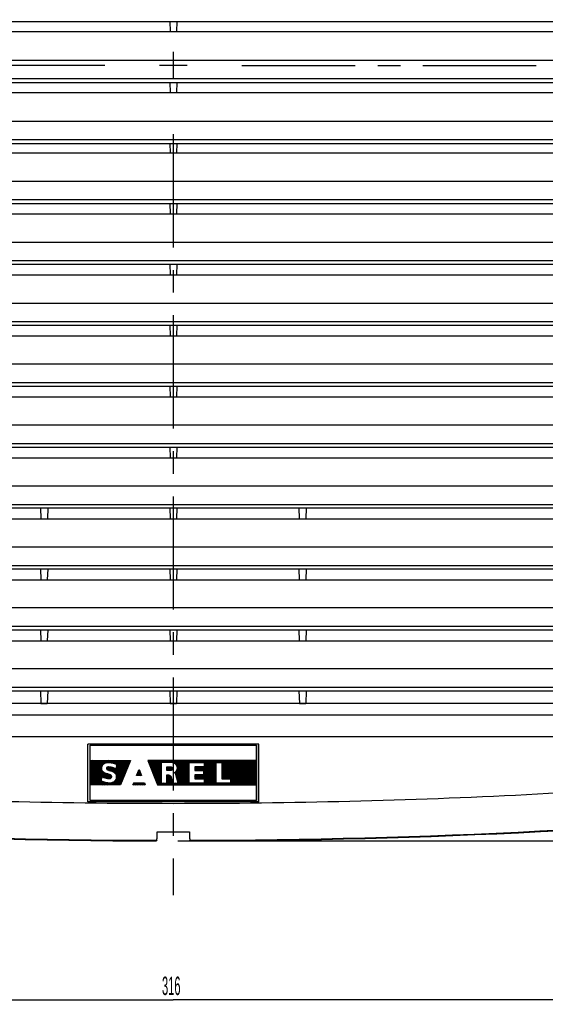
# Model space of a CAD drawing. Extents: x 0 to 1189, y 0 to 841.
# Tile 3 of 12: x 223 to 337, y 333 to 547. Entities that reach past the tile are written whole.
import ezdxf

# ---------------------------------------------------------------- set-up
doc = ezdxf.new("R2010")
doc.units = 0
doc.header["$LTSCALE"] = 65.395
doc.header["$MEASUREMENT"] = 0
doc.linetypes.add('CENTER', pattern=[0.6, 0.375, -0.075, 0.075, -0.075])
doc.layers.get('0').update_dxf_attribs({"linetype": 'CONTINUOUS'})
doc.layers.add('ALPHA', color=255, linetype='CONTINUOUS')
doc.layers.add('DEFAULT_1', color=7, linetype='CENTER')
doc.styles.add('TEXTSTYLE_2', font='txt', dxfattribs={"width": 0.6})
doc.dimstyles.new('DIMSTYLE_1', dxfattribs={"dimtxt": 4, "dimasz": 3, "dimexe": 0.18, "dimexo": 0.0625, "dimgap": 0.09, "dimtad": 1, "dimdsep": 46, "dimtxsty": 'TEXTSTYLE_2', "dimcen": 0.09, "dimadec": 0, "dimazin": 0, "dimtp": 0.2, "dimtm": 0.2, "dimtfac": 1, "dimtofl": 0, "dimtmove": 0, "dimatfit": 3, "dimfxl": 1, "dimtolj": 1, "dimarcsym": 0})

# ---------------------------------------------------------------- blocks, each defined once
blk = doc.blocks.new('*D6')
at = {"color": 2, "linetype": 'Continuous'}
for p, q in [((97.89, 378.36), (97.89, 333.26)), ((413.89, 378.36), (413.89, 333.26)), ((97.89, 334.26), (255.89, 334.26)), ((413.89, 334.26), (255.89, 334.26))]:
    blk.add_line(p, q, dxfattribs=at)
for points in [[(100.89, 335.26), (97.89, 334.26), (100.89, 333.26)], [(410.89, 333.26), (413.89, 334.26), (410.89, 335.26)]]:
    blk.add_lwpolyline(points, dxfattribs=at)
at = {"color": 2, "linetype": 'Continuous', "style": 'TEXTSTYLE_2', "width": 0.45}
blk.add_text('316', height=4, dxfattribs=at).set_placement((253.44, 335.26))
blk = doc.blocks.new('*D7')
at = {"color": 2, "linetype": 'Continuous'}
for p, q in [((256.89, 704.65), (450.4, 704.65)), ((449.4, 704.65), (449.4, 536.65)), ((449.4, 368.65), (449.4, 536.65)), ((256.89, 368.65), (450.4, 368.65))]:
    blk.add_line(p, q, dxfattribs=at)
for points in [[(450.4, 701.65), (449.4, 704.65), (448.4, 701.65)], [(448.4, 371.65), (449.4, 368.65), (450.4, 371.65)]]:
    blk.add_lwpolyline(points, dxfattribs=at)
at = {"color": 2, "linetype": 'Continuous', "style": 'TEXTSTYLE_2', "width": 0.55}
blk.add_text('336', height=4, rotation=90, dxfattribs=at).set_placement((448.4, 533.3))

msp = doc.modelspace()

# ---------------------------------------------------------------- linework, layer by layer
at = {"color": 7, "linetype": 'Continuous'}
for p, q in [((108.393, 546.202), (403.393, 546.202)), ((255.103, 546.202), (255.186, 544.008)), ((256.684, 546.202), (256.601, 544.008)), ((118.573, 544.008), (393.214, 544.008)), ((108.393, 533.002), (403.393, 533.002)), ((255.106, 533.002), (255.189, 530.79)), ((256.681, 533.002), (256.598, 530.79)), ((118.57, 530.79), (393.217, 530.79)), ((108.393, 519.802), (403.393, 519.802)), ((255.109, 519.802), (255.192, 517.773)), ((256.678, 519.802), (256.595, 517.773)), ((118.567, 517.773), (393.22, 517.773)), ((108.393, 506.802), (403.393, 506.802)), ((255.112, 506.802), (255.196, 504.556)), ((256.675, 506.802), (256.591, 504.556)), ((118.563, 504.556), (393.223, 504.556)), ((108.393, 493.602), (403.393, 493.602)), ((255.116, 493.602), (255.199, 491.338)), ((256.671, 493.602), (256.588, 491.338)), ((118.56, 491.338), (393.227, 491.338)), ((108.393, 480.402), (403.393, 480.402)), ((255.119, 480.402), (255.203, 478.121)), ((256.668, 480.402), (256.584, 478.121)), ((118.556, 478.121), (393.231, 478.121)), ((108.393, 467.202), (403.393, 467.202)), ((255.123, 467.202), (255.207, 464.904)), ((256.664, 467.202), (256.58, 464.904)), ((118.552, 464.904), (393.235, 464.904)), ((108.393, 454.002), (403.393, 454.002)), ((255.128, 454.002), (255.211, 451.687)), ((256.659, 454.002), (256.576, 451.687)), ((118.548, 451.687), (393.239, 451.687)), ((108.393, 440.802), (403.393, 440.802)), ((227.106, 440.802), (227.19, 438.47)), ((228.681, 440.802), (228.597, 438.47)), ((255.132, 440.802), (255.216, 438.47)), ((256.655, 440.802), (256.571, 438.47)), ((283.106, 440.802), (283.19, 438.47)), ((284.681, 440.802), (284.597, 438.47)), ((118.543, 438.47), (393.244, 438.47)), ((108.393, 427.602), (403.393, 427.602)), ((227.111, 427.602), (227.194, 425.253)), ((228.676, 427.602), (228.592, 425.253)), ((255.137, 427.602), (255.221, 425.253)), ((256.65, 427.602), (256.566, 425.253)), ((283.111, 427.602), (283.194, 425.253)), ((284.676, 427.602), (284.592, 425.253)), ((118.538, 425.253), (393.248, 425.253)), ((108.393, 414.402), (403.393, 414.402)), ((227.116, 414.402), (227.199, 412.036)), ((228.671, 414.402), (228.588, 412.036)), ((255.142, 414.402), (255.226, 412.036)), ((256.645, 414.402), (256.561, 412.036)), ((283.116, 414.402), (283.199, 412.036)), ((284.671, 414.402), (284.588, 412.036)), ((118.534, 412.036), (393.253, 412.036)), ((108.393, 401.202), (403.393, 401.202)), ((227.121, 401.202), (227.204, 398.439)), ((228.666, 401.202), (228.583, 398.439)), ((255.147, 401.202), (255.23, 398.439)), ((256.64, 401.202), (256.557, 398.439)), ((283.121, 401.202), (283.204, 398.439)), ((284.666, 401.202), (284.583, 398.439)), ((393.526, 398.402), (118.261, 398.402)), ((207.681, 398.481), (227.217, 398.48)), ((227.204, 398.439), (228.583, 398.439)), ((228.57, 398.48), (235.681, 398.481)), ((235.681, 398.481), (255.243, 398.48)), ((255.23, 398.439), (256.557, 398.439)), ((256.544, 398.48), (263.681, 398.481)), ((263.681, 398.481), (283.217, 398.48)), ((283.204, 398.439), (284.583, 398.439)), ((284.57, 398.48), (291.681, 398.481)), ((291.681, 398.481), (304.106, 398.48)), ((304.106, 398.48), (319.681, 398.481)), ((319.681, 398.481), (332.106, 398.48)), ((332.106, 398.48), (339.243, 398.48)), ((274.401, 389.659), (237.386, 389.659)), ((237.893, 389.43), (273.893, 389.43)), ((237.893, 377.434), (237.893, 389.43)), ((237.893, 389.42), (273.893, 389.42)), ((273.893, 377.434), (273.893, 389.43)), ((274.401, 377.144), (237.386, 377.144)), ((273.893, 377.434), (237.893, 377.434)), ((252.341, 368.795), (252.271, 368.656)), ((259.516, 368.656), (259.446, 368.795))]:
    msp.add_line(p, q, dxfattribs=at)
at = {"color": 9, "linetype": 'Continuous'}
for p, q in [((401.41, 537.745), (110.377, 537.745)), ((403.393, 533.787), (108.393, 533.787)), ((401.402, 524.544), (110.385, 524.544)), ((403.393, 520.575), (108.393, 520.575)), ((401.394, 511.543), (110.393, 511.543)), ((403.393, 507.564), (108.393, 507.564)), ((401.385, 498.342), (110.402, 498.342)), ((403.393, 494.353), (108.393, 494.353)), ((401.377, 485.14), (110.41, 485.14)), ((403.393, 481.142), (108.393, 481.142)), ((401.369, 471.939), (110.418, 471.939)), ((403.393, 467.931), (108.393, 467.931)), ((401.361, 458.738), (110.426, 458.738)), ((403.393, 454.72), (108.393, 454.72)), ((401.352, 445.537), (110.435, 445.537)), ((403.393, 441.509), (108.393, 441.509)), ((401.285, 432.336), (110.502, 432.336)), ((403.393, 428.298), (108.393, 428.298)), ((401.274, 419.135), (110.513, 419.135)), ((403.393, 415.087), (108.393, 415.087)), ((401.263, 405.934), (110.524, 405.934)), ((403.393, 401.876), (108.393, 401.876)), ((112.726, 396.002), (399.061, 396.002)), ((108.393, 391.28), (403.393, 391.28))]:
    msp.add_line(p, q, dxfattribs=at)
at = {"color": 2, "linetype": 'Continuous'}
for p, q in [((255.893, 539.624), (255.893, 533.679)), ((258.866, 536.652), (252.921, 536.652))]:
    msp.add_line(p, q, dxfattribs=at)
at = {"color": 7, "linetype": 'Continuous'}
for radius, start, end in [(1564.25, 264.302261, 269.867325), (1564.11, 264.306902, 269.869871), (1564.11, 270.130129, 275.693098), (1564.25, 270.132675, 275.697739)]:
    msp.add_arc((255.893, 1932.902), radius, start, end, dxfattribs=at)
for points, knots in [([(237.386, 377.144), (237.386, 378.535), (237.386, 381.316), (237.386, 385.487), (237.386, 388.269), (237.386, 389.659)], [0, 0, 0, 0, 4.1715458, 8.3432199, 12.5150206, 12.5150206, 12.5150206, 12.5150206]), ([(274.401, 377.144), (274.401, 378.535), (274.401, 381.316), (274.401, 385.487), (274.401, 388.269), (274.401, 389.659)], [0, 0, 0, 0, 4.1715458, 8.3432199, 12.5150206, 12.5150206, 12.5150206, 12.5150206]), ([(252.341, 368.795), (252.349, 368.953), (252.362, 369.315), (252.379, 369.922), (252.389, 370.371), (252.393, 370.617)], [0, 0, 0, 0, 0.474548, 1.085388, 1.8221155, 1.8221155, 1.8221155, 1.8221155]), ([(252.393, 370.617), (253.171, 370.615), (254.727, 370.613), (257.06, 370.613), (258.616, 370.615), (259.393, 370.617)], [0, 0, 0, 0, 2.3333404, 4.6666622, 7.0000049, 7.0000049, 7.0000049, 7.0000049]), ([(259.393, 370.617), (259.398, 370.371), (259.408, 369.922), (259.425, 369.315), (259.438, 368.953), (259.446, 368.795)], [0, 0, 0, 0, 0.7367275, 1.3475675, 1.8221155, 1.8221155, 1.8221155, 1.8221155])]:
    msp.add_open_spline(points, degree=3, knots=knots, dxfattribs=at)
at = {"color": 9, "linetype": 'Continuous'}
msp.add_open_spline([(102.876, 384.485), (115.605, 383.206), (141.081, 380.966), (179.345, 378.564), (217.618, 377.123), (255.893, 376.643), (294.169, 377.123), (332.442, 378.564), (370.705, 380.966), (396.182, 383.206), (408.911, 384.485)], degree=3, knots=[0, 0, 0, 0, 38.3810789, 76.7142887, 115.0035884, 153.2706623, 191.5377363, 229.8270368, 268.160234, 306.5412895, 306.5412895, 306.5412895, 306.5412895], dxfattribs=at)
at = {"layer": 'ALPHA', "color": 2}
for p, q in [((237.893, 377.434), (237.893, 389.434)), ((237.893, 389.434), (273.893, 389.434)), ((273.893, 389.434), (273.893, 377.434)), ((241.473, 386.084), (237.893, 382.504)), ((237.893, 382.759), (241.218, 386.084)), ((240.964, 386.084), (237.893, 383.013)), ((237.893, 383.268), (240.709, 386.084)), ((240.455, 386.084), (237.893, 383.522)), ((237.893, 383.777), (240.2, 386.084)), ((239.945, 386.084), (237.893, 384.032)), ((237.893, 384.286), (239.691, 386.084)), ((239.436, 386.084), (237.893, 384.541)), ((237.893, 384.795), (239.182, 386.084)), ((238.927, 386.084), (237.893, 385.05)), ((237.893, 385.304), (238.673, 386.084)), ((238.418, 386.084), (237.893, 385.559)), ((237.893, 385.813), (238.164, 386.084)), ((237.909, 386.084), (237.893, 386.068)), ((250.365, 386.067), (250.382, 386.084)), ((267.993, 380.784), (273.293, 386.084)), ((273.547, 386.084), (268.247, 380.784)), ((268.502, 380.784), (273.802, 386.084)), ((273.893, 385.921), (268.756, 380.784)), ((269.011, 380.784), (273.893, 385.666)), ((273.893, 385.412), (269.265, 380.784)), ((269.52, 380.784), (273.893, 385.157)), ((273.893, 384.902), (269.775, 380.784)), ((270.029, 380.784), (273.893, 384.648)), ((273.893, 384.393), (270.284, 380.784)), ((270.538, 380.784), (273.893, 384.139)), ((242.537, 380.784), (245.757, 384.004)), ((245.587, 383.58), (242.791, 380.784)), ((243.046, 380.784), (245.418, 383.156)), ((245.248, 382.732), (243.3, 380.784)), ((243.555, 380.784), (245.078, 382.307)), ((244.909, 381.883), (243.81, 380.784)), ((273.893, 383.884), (270.793, 380.784)), ((271.047, 380.784), (273.893, 383.63)), ((273.893, 383.375), (271.302, 380.784)), ((271.556, 380.784), (273.893, 383.121)), ((273.893, 382.866), (271.811, 380.784)), ((272.066, 380.784), (273.893, 382.611)), ((273.893, 382.357), (272.32, 380.784)), ((272.575, 380.784), (273.893, 382.102)), ((244.064, 380.784), (244.739, 381.459)), ((244.569, 381.035), (244.319, 380.784)), ((273.893, 381.848), (272.829, 380.784)), ((273.084, 380.784), (273.893, 381.593)), ((273.893, 381.339), (273.338, 380.784)), ((273.593, 380.784), (273.893, 381.084)), ((273.893, 380.83), (273.847, 380.784)), ((273.893, 377.434), (237.893, 377.434))]:
    msp.add_line(p, q, dxfattribs=at)
for points in [[(237.893, 380.784), (237.893, 386.084), (246.589, 386.084), (244.469, 380.784), (237.893, 380.784)], [(237.893, 382.25), (240.457, 384.813)], [(240.398, 384.5), (237.893, 381.995)], [(237.893, 381.741), (240.396, 384.244)], [(240.435, 384.028), (237.893, 381.486)], [(243.541, 382.603), (243.526, 382.293), (243.441, 382.003), (243.296, 381.748), (243.101, 381.534), (242.928, 381.407), (242.677, 381.287), (242.473, 381.234), (242.194, 381.204), (241.992, 381.206), (241.863, 381.204), (241.776, 381.209), (241.672, 381.216), (241.599, 381.228), (241.503, 381.243), (241.342, 381.271), (241.207, 381.298), (241.059, 381.334), (240.963, 381.362), (240.819, 381.408), (240.73, 381.436), (240.634, 381.476), (240.537, 381.52), (240.434, 381.565), (240.361, 381.6), (240.317, 381.629), (240.388, 382.554), (240.462, 382.528), (240.585, 382.484), (240.686, 382.448), (240.765, 382.42), (241.04, 382.33), (241.33, 382.26), (241.628, 382.196), (241.812, 382.182), (241.982, 382.168), (242.085, 382.173), (242.174, 382.191), (242.246, 382.216), (242.294, 382.238), (242.337, 382.257), (242.415, 382.31), (242.475, 382.374), (242.517, 382.438), (242.539, 382.498), (242.545, 382.564), (242.544, 382.632), (242.532, 382.699), (242.514, 382.759), (242.45, 382.844), (242.39, 382.901), (242.316, 382.95), (242.224, 382.996), (242.086, 383.049), (241.694, 383.185), (241.34, 383.298), (240.975, 383.432), (240.804, 383.539), (240.73, 383.589), (240.62, 383.692), (240.567, 383.762), (240.475, 383.911), (240.437, 384.014), (240.396, 384.244), (240.39, 384.446), (240.421, 384.658), (240.453, 384.803), (240.498, 384.929), (240.655, 385.189), (240.788, 385.302), (240.859, 385.359), (240.972, 385.433), (241.082, 385.493), (241.337, 385.578), (241.571, 385.628), (241.762, 385.656), (241.971, 385.667), (242.197, 385.653), (242.436, 385.614), (242.631, 385.578), (242.822, 385.532), (242.939, 385.497), (243.059, 385.458), (243.162, 385.426), (243.264, 385.38), (243.36, 385.338), (243.498, 385.277), (243.556, 385.239), (243.485, 384.313), (243.095, 384.453), (242.942, 384.495), (242.712, 384.548), (242.56, 384.58), (242.44, 384.605), (242.259, 384.633), (242.136, 384.651), (242.06, 384.662), (241.98, 384.67), (241.894, 384.677), (241.831, 384.679), (241.781, 384.676), (241.714, 384.669), (241.657, 384.662), (241.59, 384.647), (241.522, 384.616), (241.462, 384.577), (241.433, 384.537), (241.41, 384.485), (241.4, 384.435), (241.4, 384.393), (241.408, 384.322), (241.432, 384.262), (241.471, 384.205), (241.521, 384.159), (241.584, 384.123), (241.659, 384.074), (241.749, 384.028), (241.921, 383.954), (242.071, 383.911), (242.291, 383.858), (242.546, 383.784), (242.691, 383.727), (242.882, 383.653), (242.988, 383.596), (243.101, 383.518), (243.317, 383.295), (243.436, 383.093), (243.505, 382.838), (243.541, 382.603)], [(241.164, 385.52), (241.727, 386.084)], [(241.541, 384.625), (241.417, 384.501)], [(241.432, 384.262), (241.849, 384.678)], [(241.982, 386.084), (241.514, 385.616)], [(242.084, 384.659), (241.561, 384.136)], [(241.722, 384.042), (242.306, 384.626)], [(241.811, 385.659), (242.236, 386.084)], [(242.522, 384.588), (241.898, 383.964)], [(242.491, 386.084), (242.068, 385.661)], [(242.094, 383.905), (242.732, 384.543)], [(242.298, 385.636), (242.746, 386.084)], [(242.939, 384.496), (242.299, 383.856)], [(242.496, 383.798), (243.136, 384.438)], [(243, 386.084), (242.515, 385.599)], [(243.324, 384.371), (242.683, 383.73)], [(242.726, 385.555), (243.255, 386.084)], [(242.866, 383.659), (245.291, 386.084)], [(243.509, 386.084), (242.926, 385.501)], [(245.546, 386.084), (243.029, 383.568)], [(243.119, 385.439), (243.764, 386.084)], [(243.167, 383.45), (245.8, 386.084)], [(246.055, 386.084), (243.292, 383.321)], [(244.018, 386.084), (243.299, 385.365)], [(245.927, 384.429), (243.362, 381.863)], [(243.392, 383.167), (246.309, 386.084)], [(246.564, 386.084), (243.465, 382.985)], [(243.476, 385.287), (244.273, 386.084)], [(245.037, 386.084), (243.503, 384.551)], [(243.514, 382.779), (246.436, 385.701)], [(243.522, 382.278), (246.097, 384.853)], [(243.524, 384.826), (244.782, 386.084)], [(246.266, 385.277), (243.538, 382.549)], [(244.528, 386.084), (243.545, 385.102)], [(247.943, 382.845), (248.473, 384.17), (249.003, 382.845), (247.943, 382.845)], [(250.358, 386.084), (252.478, 380.784), (273.893, 380.784), (273.893, 386.084), (250.358, 386.084)], [(250.637, 386.084), (250.438, 385.885)], [(250.51, 385.703), (250.891, 386.084)], [(251.146, 386.084), (250.583, 385.521)], [(250.656, 385.339), (251.401, 386.084)], [(251.655, 386.084), (250.729, 385.157)], [(250.801, 384.976), (251.91, 386.084)], [(252.164, 386.084), (250.874, 384.794)], [(250.947, 384.612), (252.419, 386.084)], [(252.673, 386.084), (251.02, 384.43)], [(251.092, 384.248), (252.928, 386.084)], [(253.182, 386.084), (251.165, 384.066)], [(251.238, 383.885), (253.437, 386.084)], [(253.243, 385.635), (251.31, 383.703)], [(251.383, 383.521), (253.243, 385.381)], [(253.243, 385.126), (251.456, 383.339)], [(251.529, 383.157), (253.243, 384.872)], [(253.243, 384.617), (251.601, 382.976)], [(251.674, 382.794), (253.243, 384.363)], [(253.243, 384.108), (251.747, 382.612)], [(256.085, 383.429), (256.109, 383.442), (256.133, 383.455), (256.157, 383.468), (256.18, 383.482), (256.204, 383.497), (256.227, 383.512), (256.249, 383.527), (256.272, 383.543), (256.294, 383.559), (256.316, 383.576), (256.337, 383.593), (256.358, 383.61), (256.379, 383.628), (256.399, 383.646), (256.419, 383.665), (256.439, 383.684), (256.458, 383.703), (256.476, 383.723), (256.494, 383.743), (256.512, 383.763), (256.529, 383.784), (256.546, 383.805), (256.562, 383.826), (256.577, 383.848), (256.592, 383.87), (256.607, 383.892), (256.621, 383.914), (256.634, 383.936), (256.647, 383.959), (256.659, 383.982), (256.671, 384.005), (256.682, 384.029), (256.692, 384.052), (256.702, 384.076), (256.711, 384.099), (256.72, 384.123), (256.728, 384.147), (256.735, 384.171), (256.742, 384.195), (256.748, 384.219), (256.754, 384.243), (256.759, 384.267), (256.763, 384.291), (256.767, 384.315), (256.77, 384.339), (256.772, 384.363), (256.774, 384.387), (256.776, 384.411), (256.777, 384.458), (256.777, 384.458), (256.776, 384.493), (256.775, 384.527), (256.772, 384.563), (256.767, 384.598), (256.761, 384.634), (256.754, 384.67), (256.746, 384.706), (256.736, 384.742), (256.725, 384.778), (256.712, 384.815), (256.698, 384.851), (256.682, 384.887), (256.665, 384.923), (256.646, 384.958), (256.626, 384.994), (256.604, 385.029), (256.581, 385.063), (256.556, 385.097), (256.53, 385.131), (256.503, 385.163), (256.474, 385.196), (256.444, 385.227), (256.412, 385.258), (256.379, 385.288), (256.346, 385.316), (256.31, 385.344), (256.274, 385.371), (256.237, 385.397), (256.199, 385.422), (256.16, 385.446), (256.12, 385.469), (256.08, 385.49), (256.038, 385.51), (255.996, 385.53), (255.954, 385.547), (255.911, 385.564), (255.868, 385.58), (255.824, 385.594), (255.781, 385.607), (255.737, 385.618), (255.693, 385.629), (255.649, 385.638), (255.605, 385.646), (255.561, 385.653), (255.517, 385.659), (255.474, 385.664), (255.431, 385.667), (255.388, 385.67), (255.304, 385.672), (253.243, 385.672), (253.243, 381.196), (254.48, 381.196), (254.48, 382.963), (254.762, 382.963), (254.762, 382.963), (254.779, 382.963), (254.797, 382.962), (254.814, 382.961), (254.832, 382.96), (254.849, 382.958), (254.867, 382.955), (254.885, 382.952), (254.903, 382.949), (254.921, 382.945), (254.939, 382.941), (254.956, 382.936), (254.974, 382.93), (254.992, 382.924), (255.009, 382.918), (255.027, 382.911), (255.044, 382.904), (255.062, 382.896), (255.079, 382.888), (255.096, 382.879), (255.112, 382.87), (255.129, 382.86), (255.145, 382.85), (255.161, 382.839), (255.177, 382.828), (255.192, 382.817), (255.207, 382.805), (255.222, 382.792), (255.236, 382.78), (255.25, 382.767), (255.264, 382.753), (255.277, 382.739), (255.29, 382.725), (255.302, 382.711), (255.314, 382.696), (255.326, 382.681), (255.337, 382.666), (255.347, 382.651), (255.358, 382.635), (255.367, 382.619), (255.377, 382.603), (255.386, 382.587), (255.394, 382.571), (255.402, 382.554), (255.409, 382.538), (255.416, 382.521), (255.423, 382.505), (255.429, 382.488), (255.434, 382.471), (255.444, 382.438), (255.776, 381.196), (256.953, 381.196), (256.45, 383.084), (256.44, 383.115), (256.43, 383.142), (256.421, 383.163), (256.407, 383.191), (256.394, 383.212), (256.38, 383.233), (256.359, 383.262), (256.345, 383.279), (256.331, 383.293), (256.311, 383.313), (256.292, 383.329), (256.27, 383.346), (256.254, 383.358), (256.239, 383.367), (256.217, 383.379), (256.192, 383.393), (256.175, 383.4), (256.152, 383.409), (256.131, 383.417), (256.114, 383.422), (256.085, 383.429)], [(253.692, 386.084), (253.28, 385.672)], [(253.534, 385.672), (253.946, 386.084)], [(254.201, 386.084), (253.789, 385.672)], [(254.043, 385.672), (254.455, 386.084)], [(254.71, 386.084), (254.298, 385.672)], [(255.263, 383.915), (254.48, 383.905), (254.48, 384.729), (255.263, 384.719), (255.263, 384.719), (255.276, 384.719), (255.289, 384.719), (255.302, 384.718), (255.315, 384.717), (255.329, 384.716), (255.342, 384.714), (255.356, 384.712), (255.369, 384.71), (255.383, 384.707), (255.396, 384.704), (255.41, 384.7), (255.423, 384.696), (255.437, 384.691), (255.45, 384.686), (255.463, 384.681), (255.476, 384.675), (255.489, 384.669), (255.502, 384.663), (255.515, 384.656), (255.527, 384.648), (255.539, 384.64), (255.551, 384.632), (255.562, 384.624), (255.573, 384.615), (255.584, 384.605), (255.594, 384.596), (255.605, 384.586), (255.614, 384.576), (255.624, 384.565), (255.632, 384.555), (255.641, 384.544), (255.649, 384.532), (255.657, 384.521), (255.664, 384.509), (255.67, 384.498), (255.677, 384.486), (255.682, 384.474), (255.688, 384.462), (255.693, 384.45), (255.697, 384.438), (255.701, 384.425), (255.704, 384.413), (255.707, 384.401), (255.71, 384.389), (255.712, 384.377), (255.714, 384.364), (255.715, 384.352), (255.716, 384.341), (255.717, 384.317), (255.717, 384.317), (255.717, 384.305), (255.716, 384.293), (255.715, 384.282), (255.714, 384.269), (255.712, 384.257), (255.71, 384.245), (255.707, 384.233), (255.704, 384.221), (255.701, 384.209), (255.697, 384.196), (255.693, 384.184), (255.688, 384.172), (255.682, 384.16), (255.677, 384.148), (255.67, 384.136), (255.664, 384.125), (255.657, 384.113), (255.649, 384.102), (255.641, 384.09), (255.632, 384.079), (255.624, 384.069), (255.614, 384.058), (255.605, 384.048), (255.594, 384.038), (255.584, 384.029), (255.573, 384.019), (255.562, 384.01), (255.551, 384.002), (255.539, 383.994), (255.527, 383.986), (255.515, 383.978), (255.502, 383.971), (255.489, 383.965), (255.476, 383.959), (255.463, 383.953), (255.45, 383.948), (255.437, 383.943), (255.423, 383.938), (255.41, 383.934), (255.396, 383.93), (255.383, 383.927), (255.369, 383.924), (255.356, 383.922), (255.342, 383.92), (255.329, 383.918), (255.315, 383.917), (255.302, 383.916), (255.289, 383.915), (255.263, 383.915)], [(254.48, 384.581), (254.626, 384.727)], [(254.877, 384.724), (254.48, 384.327)], [(254.48, 384.072), (255.128, 384.721)], [(254.552, 385.672), (254.964, 386.084)], [(255.372, 384.709), (254.568, 383.906)], [(255.219, 386.084), (254.807, 385.672)], [(254.826, 383.909), (255.55, 384.633)], [(255.062, 385.672), (255.474, 386.084)], [(255.67, 384.499), (255.084, 383.913)], [(255.728, 386.084), (255.316, 385.672)], [(255.346, 383.92), (255.716, 384.29)], [(255.553, 385.655), (255.983, 386.084)], [(256.237, 386.084), (255.764, 385.611)], [(255.955, 385.547), (256.492, 386.084)], [(256.746, 386.084), (256.127, 385.465)], [(256.282, 385.366), (257.001, 386.084)], [(256.287, 383.333), (259.037, 386.084)], [(259.292, 386.084), (256.404, 383.196)], [(257.255, 386.084), (256.421, 385.249)], [(256.47, 383.008), (259.546, 386.084)], [(259.309, 385.592), (256.524, 382.807)], [(256.542, 385.116), (257.51, 386.084)], [(256.577, 382.606), (259.309, 385.337)], [(259.309, 385.083), (256.631, 382.405)], [(258.783, 386.084), (256.633, 383.934)], [(257.765, 386.084), (256.644, 384.963)], [(256.684, 382.204), (259.309, 384.828)], [(256.722, 384.787), (258.019, 386.084)], [(259.309, 384.574), (256.738, 382.003)], [(256.768, 384.324), (258.528, 386.084)], [(258.274, 386.084), (256.77, 384.58)], [(256.792, 381.802), (259.309, 384.319)], [(259.309, 384.065), (256.845, 381.601)], [(259.309, 385.672), (262.548, 385.672), (262.548, 384.729), (260.546, 384.729), (260.546, 383.905), (262.401, 383.905), (262.401, 382.963), (260.546, 382.963), (260.546, 382.138), (262.548, 382.138), (262.548, 381.196), (259.309, 381.196), (259.309, 385.672)], [(259.801, 386.084), (259.389, 385.672)], [(259.644, 385.672), (260.056, 386.084)], [(260.31, 386.084), (259.898, 385.672)], [(260.153, 385.672), (260.565, 386.084)], [(260.819, 386.084), (260.407, 385.672)], [(260.546, 384.029), (261.246, 384.729)], [(260.992, 384.729), (260.546, 384.283)], [(260.546, 384.538), (260.737, 384.729)], [(260.662, 385.672), (261.074, 386.084)], [(261.501, 384.729), (260.677, 383.905)], [(261.328, 386.084), (260.916, 385.672)], [(260.931, 383.905), (261.755, 384.729)], [(261.171, 385.672), (261.583, 386.084)], [(262.01, 384.729), (261.186, 383.905)], [(261.837, 386.084), (261.425, 385.672)], [(261.44, 383.905), (262.264, 384.729)], [(261.68, 385.672), (262.092, 386.084)], [(262.519, 384.729), (261.695, 383.905)], [(261.71, 382.138), (265.198, 385.626)], [(262.347, 386.084), (261.935, 385.672)], [(261.949, 383.905), (264.129, 386.084)], [(265.198, 385.372), (261.964, 382.138)], [(262.189, 385.672), (262.601, 386.084)], [(264.383, 386.084), (262.204, 383.905)], [(262.219, 382.138), (265.198, 385.117)], [(265.401, 386.084), (262.401, 383.084)], [(262.401, 383.338), (265.147, 386.084)], [(264.892, 386.084), (262.401, 383.593)], [(262.401, 383.847), (264.638, 386.084)], [(262.856, 386.084), (262.444, 385.672)], [(265.198, 384.862), (262.474, 382.138)], [(263.874, 386.084), (262.548, 384.758)], [(262.548, 385.013), (263.619, 386.084)], [(263.365, 386.084), (262.548, 385.267)], [(262.548, 385.522), (263.11, 386.084)], [(262.548, 381.958), (265.198, 384.608)], [(265.198, 384.353), (262.548, 381.703)], [(262.548, 381.449), (265.198, 384.099)], [(265.198, 385.672), (266.434, 385.672), (266.434, 382.138), (268.26, 382.138), (268.26, 381.196), (265.198, 381.196), (265.198, 385.672)], [(265.244, 385.672), (265.656, 386.084)], [(265.91, 386.084), (265.498, 385.672)], [(265.753, 385.672), (266.165, 386.084)], [(266.42, 386.084), (266.008, 385.672)], [(266.262, 385.672), (266.674, 386.084)], [(266.434, 382.28), (270.238, 386.084)], [(269.983, 386.084), (266.434, 382.535)], [(266.434, 382.789), (269.729, 386.084)], [(269.474, 386.084), (266.434, 383.044)], [(266.434, 383.298), (269.22, 386.084)], [(268.965, 386.084), (266.434, 383.553)], [(266.434, 383.807), (268.711, 386.084)], [(268.456, 386.084), (266.434, 384.062)], [(266.434, 384.317), (268.201, 386.084)], [(267.947, 386.084), (266.434, 384.571)], [(266.434, 384.826), (267.692, 386.084)], [(267.438, 386.084), (266.434, 385.08)], [(266.434, 385.335), (267.183, 386.084)], [(266.929, 386.084), (266.434, 385.589)], [(270.492, 386.084), (266.546, 382.138)], [(266.801, 382.138), (270.747, 386.084)], [(271.002, 386.084), (267.056, 382.138)], [(267.31, 382.138), (271.256, 386.084)], [(271.511, 386.084), (267.565, 382.138)], [(267.819, 382.138), (271.765, 386.084)], [(272.02, 386.084), (268.074, 382.138)], [(273.038, 386.084), (268.26, 381.306)], [(268.26, 381.56), (272.783, 386.084)], [(272.529, 386.084), (268.26, 381.815)], [(268.26, 382.07), (272.274, 386.084)], [(237.893, 381.231), (240.512, 383.851)], [(240.615, 383.699), (237.893, 380.977)], [(237.955, 380.784), (240.748, 383.577)], [(240.903, 383.477), (238.209, 380.784)], [(238.464, 380.784), (241.075, 383.395)], [(240.38, 382.445), (238.718, 380.784)], [(238.973, 380.784), (240.358, 382.17)], [(240.337, 381.894), (239.227, 380.784)], [(241.261, 383.327), (240.462, 382.528)], [(240.65, 382.461), (241.451, 383.262)], [(241.644, 383.201), (240.839, 382.396)], [(241.031, 382.333), (241.834, 383.136)], [(242.023, 383.071), (241.235, 382.283)], [(241.443, 382.236), (242.209, 383.002)], [(242.374, 382.912), (241.656, 382.194)], [(241.892, 382.175), (242.497, 382.781)], [(242.545, 382.574), (242.159, 382.188)], [(248.69, 383.628), (247.967, 382.905)], [(248.137, 383.329), (248.617, 383.81)], [(248.162, 382.845), (248.763, 383.446)], [(248.544, 383.991), (248.306, 383.753)], [(248.835, 383.264), (248.416, 382.845)], [(248.671, 382.845), (248.908, 383.082)], [(248.981, 382.901), (248.925, 382.845)], [(251.82, 382.43), (253.243, 383.853)], [(253.243, 383.599), (251.892, 382.248)], [(251.965, 382.066), (253.243, 383.344)], [(253.243, 383.09), (252.038, 381.885)], [(252.11, 381.703), (253.243, 382.835)], [(253.243, 382.581), (252.183, 381.521)], [(252.256, 381.339), (253.243, 382.326)], [(253.243, 382.072), (252.329, 381.157)], [(254.246, 380.784), (255.54, 382.078)], [(254.644, 382.963), (254.48, 382.799)], [(254.48, 382.545), (254.887, 382.952)], [(255.078, 382.888), (254.48, 382.29)], [(254.48, 382.036), (255.23, 382.785)], [(255.348, 382.649), (254.48, 381.781)], [(254.48, 381.527), (255.432, 382.479)], [(255.487, 382.279), (254.48, 381.272)], [(256.183, 383.484), (256.119, 383.42)], [(256.792, 380.784), (259.309, 383.301)], [(256.899, 381.4), (259.309, 383.81)], [(259.309, 383.556), (256.952, 381.199)], [(259.309, 383.046), (257.047, 380.784)], [(257.301, 380.784), (259.309, 382.792)], [(259.309, 382.537), (257.556, 380.784)], [(257.81, 380.784), (259.309, 382.283)], [(259.309, 382.028), (258.065, 380.784)], [(261.262, 382.963), (260.546, 382.247)], [(260.546, 382.501), (261.007, 382.963)], [(260.753, 382.963), (260.546, 382.756)], [(260.692, 382.138), (261.517, 382.963)], [(261.771, 382.963), (260.946, 382.138)], [(261.201, 382.138), (262.026, 382.963)], [(262.28, 382.963), (261.455, 382.138)], [(265.198, 383.844), (262.138, 380.784)], [(262.392, 380.784), (265.198, 383.59)], [(265.198, 383.335), (262.647, 380.784)], [(262.901, 380.784), (265.198, 383.081)], [(265.198, 382.826), (263.156, 380.784)], [(263.411, 380.784), (265.198, 382.571)], [(265.198, 382.317), (263.665, 380.784)], [(263.92, 380.784), (265.198, 382.062)], [(239.482, 380.784), (240.323, 381.625)], [(240.492, 381.54), (239.737, 380.784)], [(239.991, 380.784), (240.669, 381.462)], [(240.857, 381.396), (240.246, 380.784)], [(240.5, 380.784), (241.052, 381.336)], [(241.259, 381.288), (240.755, 380.784)], [(241.009, 380.784), (241.474, 381.248)], [(241.694, 381.214), (241.264, 380.784)], [(241.519, 380.784), (241.94, 381.205)], [(242.193, 381.204), (241.773, 380.784)], [(242.028, 380.784), (242.479, 381.236)], [(242.884, 381.386), (242.282, 380.784)], [(247.119, 380.784), (247.307, 381.255), (249.639, 381.255), (249.828, 380.784), (247.119, 380.784)], [(247.119, 380.784), (247.59, 381.255)], [(247.335, 381.255), (247.288, 381.208)], [(247.844, 381.255), (247.373, 380.784)], [(247.628, 380.784), (248.099, 381.255)], [(248.353, 381.255), (247.882, 380.784)], [(248.137, 380.784), (248.608, 381.255)], [(248.863, 381.255), (248.392, 380.784)], [(248.646, 380.784), (249.117, 381.255)], [(249.372, 381.255), (248.901, 380.784)], [(249.155, 380.784), (249.626, 381.255)], [(249.708, 381.082), (249.41, 380.784)], [(249.664, 380.784), (249.781, 380.901)], [(252.401, 380.975), (253.243, 381.817)], [(253.243, 381.562), (252.474, 380.794)], [(252.719, 380.784), (253.243, 381.308)], [(253.386, 381.196), (252.974, 380.784)], [(253.228, 380.784), (253.64, 381.196)], [(253.895, 381.196), (253.483, 380.784)], [(253.737, 380.784), (254.149, 381.196)], [(254.404, 381.196), (253.992, 380.784)], [(255.594, 381.877), (254.501, 380.784)], [(254.756, 380.784), (255.648, 381.676)], [(255.701, 381.475), (255.01, 380.784)], [(255.265, 380.784), (255.755, 381.274)], [(255.931, 381.196), (255.519, 380.784)], [(255.774, 380.784), (256.186, 381.196)], [(256.44, 381.196), (256.028, 380.784)], [(256.283, 380.784), (256.695, 381.196)], [(256.949, 381.196), (256.537, 380.784)], [(258.319, 380.784), (259.309, 381.774)], [(259.309, 381.519), (258.574, 380.784)], [(258.828, 380.784), (259.309, 381.264)], [(259.495, 381.196), (259.083, 380.784)], [(259.338, 380.784), (259.75, 381.196)], [(260.004, 381.196), (259.592, 380.784)], [(259.847, 380.784), (260.259, 381.196)], [(260.513, 381.196), (260.101, 380.784)], [(260.356, 380.784), (260.768, 381.196)], [(261.022, 381.196), (260.61, 380.784)], [(260.865, 380.784), (261.277, 381.196)], [(261.532, 381.196), (261.12, 380.784)], [(261.374, 380.784), (261.786, 381.196)], [(262.041, 381.196), (261.629, 380.784)], [(261.883, 380.784), (262.295, 381.196)], [(265.198, 381.808), (264.174, 380.784)], [(264.429, 380.784), (265.198, 381.553)], [(265.198, 381.299), (264.683, 380.784)], [(264.938, 380.784), (265.35, 381.196)], [(265.604, 381.196), (265.192, 380.784)], [(265.447, 380.784), (265.859, 381.196)], [(266.114, 381.196), (265.702, 380.784)], [(265.956, 380.784), (266.368, 381.196)], [(266.623, 381.196), (266.211, 380.784)], [(266.465, 380.784), (266.877, 381.196)], [(267.132, 381.196), (266.72, 380.784)], [(266.974, 380.784), (267.386, 381.196)], [(267.641, 381.196), (267.229, 380.784)], [(267.483, 380.784), (267.895, 381.196)], [(268.15, 381.196), (267.738, 380.784)]]:
    msp.add_lwpolyline(points, dxfattribs=at)
at = {"layer": 'DEFAULT_1', "color": 2, "linetype": 'CENTER'}
for p, q in [((241.031, 536.652), (88.502, 536.652)), ((270.756, 536.652), (428.706, 536.652)), ((255.893, 521.789), (255.893, 356.896))]:
    msp.add_line(p, q, dxfattribs=at)

# ---------------------------------------------------------------- dimensions: what is measured, and where the dimension line sits
at = {"color": 2, "linetype": 'Continuous'}
dim = msp.add_linear_dim(base=(449.403, 704.652), p1=(256.893, 368.652), p2=(256.893, 704.652), angle=90, dimstyle='DIMSTYLE_1', dxfattribs=at)
dim.commit()
dim.dimension.update_dxf_attribs({"geometry": '*D7', "text_midpoint": (446.403, 536.599), "dimtype": 160})
dim = msp.add_linear_dim(base=(413.893, 334.258), p1=(97.893, 378.363), p2=(413.893, 378.363), dimstyle='DIMSTYLE_1', dxfattribs=at)
dim.commit()
dim.dimension.update_dxf_attribs({"geometry": '*D6', "text_midpoint": (256.143, 337.258), "dimtype": 160})

doc.saveas('drawing.dxf')
